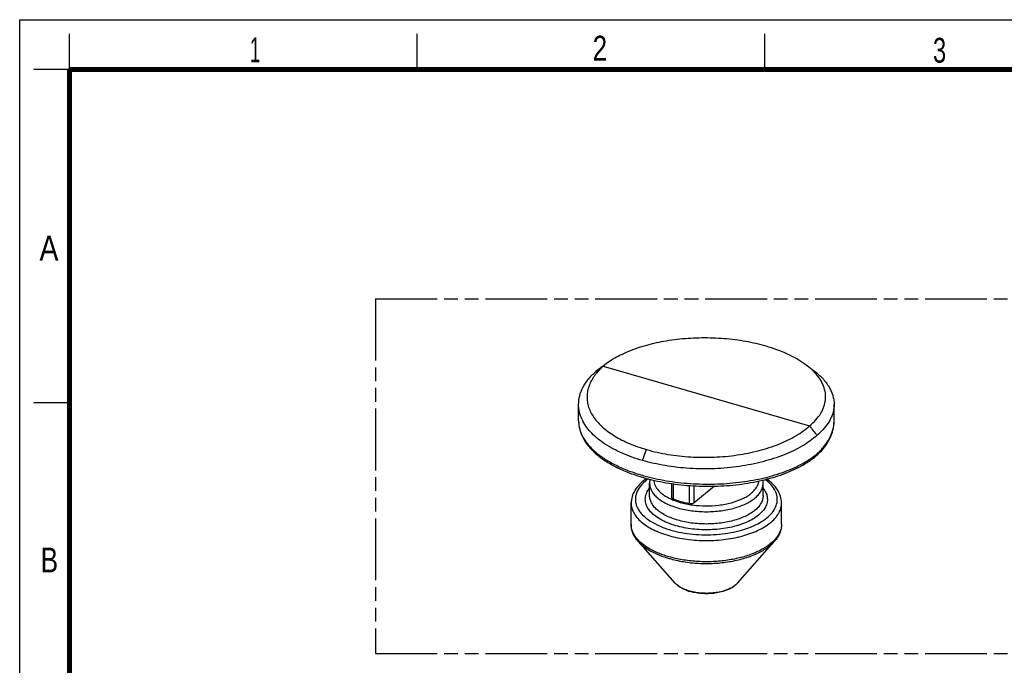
# Model space of a CAD drawing. Header units: millimetres. Extents: x 0 to 210, y 0 to 297.
# Tile 3 of 4: x 0 to 139, y 206 to 297. Entities that reach past the tile are written whole.
import ezdxf

# ---------------------------------------------------------------- set-up
doc = ezdxf.new("R2010")
doc.units = ezdxf.units.MM
doc.header["$LTSCALE"] = 19.36
doc.linetypes.add('PHANTOM', pattern=[0.8, 0.45, -0.05, 0.1, -0.05, 0.1, -0.05])
doc.layers.get('0').update_dxf_attribs({"linetype": 'CONTINUOUS'})
doc.layers.add('DEFAULT_3', color=7, linetype='PHANTOM')
doc.styles.add('TEXTSTYLE_2', font='txt', dxfattribs={"width": 0.75})

msp = doc.modelspace()

# ---------------------------------------------------------------- linework, layer by layer
at = {"color": 2, "linetype": 'Continuous'}
for p, q in [((0, 0), (0, 297)), ((0, 297), (210, 297)), ((7, 290), (7, 295)), ((56, 290), (56, 295)), ((105, 290), (105, 295)), ((7, 290), (2, 290)), ((7, 243), (2, 243))]:
    msp.add_line(p, q, dxfattribs=at)
at = {"color": 7, "linetype": 'Continuous'}
for p, q in [((82.8747, 248.6652), (82.2028, 248.1527)), ((81.1633, 247.4128), (81.8795, 247.9631)), ((82.1274, 248.1398), (81.8795, 247.9642)), ((82.2028, 248.1527), (111.3008, 239.7529)), ((78.7518, 240.4471), (78.7518, 242.7865)), ((114.7518, 240.4471), (114.7518, 242.7865)), ((114.7516, 240.4048), (114.7518, 240.4471)), ((112.2068, 235.5066), (112.2153, 235.514)), ((88.7518, 229.9232), (88.7518, 231.6553)), ((91.878, 229.6602), (91.878, 231.6404)), ((97.8839, 231.2727), (95.0531, 228.9171)), ((104.7518, 229.9232), (104.7518, 231.6553)), ((86.1518, 225.9032), (86.1518, 228.884)), ((107.3518, 225.9032), (107.3518, 228.884)), ((92.3806, 217.574), (87.1558, 223.4845)), ((101.123, 217.574), (106.3478, 223.4845))]:
    msp.add_line(p, q, dxfattribs=at)
at = {"color": 9, "linetype": 'Continuous'}
for p, q in [((87.7449, 234.8672), (88.3346, 236.4165)), ((92.0894, 231.6083), (92.0894, 229.4316)), ((94.3315, 231.3691), (94.3315, 228.7844)), ((95.0475, 228.9124), (95.0475, 231.3177))]:
    msp.add_line(p, q, dxfattribs=at)
at = {"color": 7, "linetype": 'Continuous', "const_width": 0.7}
for points in [[(7, 7), (7, 290)], [(7, 290), (203, 290)]]:
    msp.add_lwpolyline(points, dxfattribs=at)
at = {"color": 7, "linetype": 'Continuous'}
for centre, radius, start, end in [((87.0711, 242.4361), 7.4968, 140.120925, 143.42814), ((226.8191, 43.8025), 250.3455, 125.33341, 125.578627), ((84.6758, 243.1914), 5.997, 205.247635, 207.706079), ((137.8337, 259.2665), 32.936, 216.332376, 219.283168), ((105.6615, 243.7997), 10.4092, 308.429773, 309.912663), ((105.1166, 243.4482), 10.6464, 311.830693, 313.535695), ((95.1271, 257.5182), 26.0765, 253.357616, 253.874552), ((95.1003, 258.1782), 26.4358, 253.860465, 254.281021), ((92.6461, 226.0268), 7.635, 124.342506, 126.224863), ((102.2974, 231.6548), 2.4544, 0.011494, 11.100981), ((96.2492, 222.674), 6.5244, 250.029211, 253.915048)]:
    msp.add_arc(centre, radius, start, end, dxfattribs=at)
at = {"color": 9, "linetype": 'Continuous'}
for centre, radius, start, end in [((91.9451, 227.4529), 5.887, 129.515061, 130.633943), ((92.2162, 227.1209), 6.3156, 127.293762, 129.495442), ((92.555, 226.6728), 6.8774, 125.078614, 127.277516), ((101.1261, 226.9165), 6.5763, 52.199725, 53.650932), ((88.841, 225.9067), 2.6885, 180.076, 187.492855), ((96.2706, 223.0824), 6.8817, 253.899884, 254.631848)]:
    msp.add_arc(centre, radius, start, end, dxfattribs=at)
at = {"color": 7, "linetype": 'Continuous'}
for points, knots in [([(105.1687, 250.9807), (104.2348, 251.258), (102.2786, 251.7016), (99.2521, 252.0788), (96.1386, 252.1863), (93.0487, 252.0142), (90.0857, 251.5704), (87.3502, 250.865), (84.935, 249.9253), (83.5014, 249.1122), (82.8711, 248.6664)], [0, 0, 0, 0, 0.12690545, 0.26063351, 0.39681997, 0.5321831, 0.66322528, 0.78650107, 0.89942553, 1, 1, 1, 1]), ([(110.6491, 248.4582), (110.2812, 248.7245), (109.484, 249.2341), (107.6859, 250.1577), (106.2042, 250.6901), (105.1687, 250.9807)], [0, 0, 0, 0, 0.22491097, 0.4674576, 1, 1, 1, 1]), ([(111.6046, 247.6792), (111.5315, 247.7468), (111.2252, 248.021), (110.9015, 248.2755), (110.6491, 248.4582)], [0, 0, 0, 0, 0.24219864, 1, 1, 1, 1]), ([(78.7517, 242.7864), (78.7518, 243.1912), (78.8605, 244.0237), (79.3401, 245.2308), (80.1182, 246.386), (80.7897, 247.0787), (81.1633, 247.4128)], [0, 0, 0, 0, 0.22626074, 0.46344128, 0.71981126, 1, 1, 1, 1]), ([(82.2028, 248.1527), (82.1215, 248.0801), (81.8107, 247.7928), (81.5195, 247.484), (81.3181, 247.2428)], [0, 0, 0, 0, 0.25764241, 1, 1, 1, 1]), ([(111.3008, 239.7529), (111.6182, 240.0175), (112.1944, 240.5652), (112.8875, 241.478), (113.3552, 242.4344), (113.5811, 243.4206), (113.5602, 244.4169), (113.2912, 245.4021), (112.7862, 246.3583), (112.322, 246.9417), (112.0596, 247.2252)], [0, 0, 0, 0, 0.14409998, 0.27599484, 0.39762427, 0.51248883, 0.62541395, 0.74152503, 0.86530669, 1, 1, 1, 1]), ([(112.0596, 247.2252), (112.0239, 247.2638), (111.8767, 247.4196), (111.7233, 247.5694), (111.6046, 247.6792)], [0, 0, 0, 0, 0.24553179, 1, 1, 1, 1]), ([(111.6275, 247.7496), (112.1041, 247.4046), (112.9628, 246.6885), (113.974, 245.4552), (114.5093, 244.3425), (114.7176, 243.449), (114.7519, 243.0056), (114.7518, 242.7864)], [0, 0, 0, 0, 0.29033714, 0.54875068, 0.78158024, 0.89181077, 1, 1, 1, 1]), ([(81.0504, 246.903), (80.7173, 246.4535), (80.3019, 245.7286), (80.0058, 244.6905), (79.9209, 243.9216), (79.9695, 243.1529), (80.2171, 242.1183), (80.8867, 240.84), (82.1604, 239.4655), (83.8685, 238.2404), (85.9581, 237.1857), (87.5098, 236.6476), (88.3346, 236.4165)], [0, 0, 0, 0, 0.11006403, 0.16147383, 0.21159466, 0.26149883, 0.31228114, 0.41999185, 0.54088654, 0.67790902, 0.83146602, 1, 1, 1, 1]), ([(79.2516, 240.6335), (79.0908, 240.9748), (78.8389, 241.6787), (78.7517, 242.4224), (78.7517, 242.7864)], [0, 0, 0, 0, 0.50899543, 1, 1, 1, 1]), ([(114.7518, 242.7864), (114.7518, 242.4379), (114.6632, 241.7235), (114.4093, 241.0513), (114.2472, 240.7261)], [0, 0, 0, 0, 0.48954197, 1, 1, 1, 1]), ([(78.7517, 240.4465), (78.7518, 240.0612), (78.8618, 239.266), (79.3431, 238.1172), (80.1204, 237.0164), (81.1785, 235.981), (82.4971, 235.0223), (84.0559, 234.155), (85.827, 233.3931), (87.0921, 232.9746), (87.7518, 232.7843)], [0, 0, 0, 0, 0.09194255, 0.1888849, 0.2945462, 0.41137884, 0.54058918, 0.68244031, 0.83617509, 1, 1, 1, 1]), ([(78.7542, 240.4471), (78.7538, 240.2404), (78.7798, 239.8248), (78.9432, 238.9941), (79.3615, 237.9682), (80.1519, 236.8216), (81.2108, 235.7578), (82.5164, 234.7864), (84.048, 233.9141), (85.7798, 233.1483), (87.0155, 232.7263), (87.6589, 232.534)], [0, 0, 0, 0, 0.04885862, 0.09811835, 0.19965935, 0.30810071, 0.42536348, 0.55294491, 0.69168986, 0.84123542, 1, 1, 1, 1]), ([(87.7518, 234.8652), (87.254, 235.0152), (86.2877, 235.3327), (84.9037, 235.88), (83.6302, 236.49), (82.4835, 237.1654), (81.4737, 237.9001), (80.3618, 238.9088), (79.6906, 239.7857), (79.3664, 240.4032)], [0, 0, 0, 0, 0.15153619, 0.29629899, 0.43351296, 0.56269168, 0.68371822, 0.79670125, 1, 1, 1, 1]), ([(114.2472, 240.7261), (114.1435, 240.5181), (113.6378, 239.6489), (112.9314, 238.908), (112.3403, 238.4128)], [0, 0, 0, 0, 0.23154304, 1, 1, 1, 1]), ([(112.3403, 235.8156), (112.7107, 236.1476), (113.3771, 236.8353), (114.1519, 237.9808), (114.6337, 239.177), (114.748, 240.0028), (114.7516, 240.4047)], [0, 0, 0, 0, 0.28005381, 0.53647021, 0.77377077, 1, 1, 1, 1]), ([(112.4499, 235.7302), (112.8012, 236.0641), (113.4366, 236.7587), (114.1753, 237.917), (114.6348, 239.1401), (114.7453, 239.9862), (114.7496, 240.4017)], [0, 0, 0, 0, 0.27212222, 0.52606342, 0.76669266, 1, 1, 1, 1]), ([(88.3346, 236.4165), (89.316, 236.1246), (91.3766, 235.6715), (94.5641, 235.3263), (97.8356, 235.2968), (101.0635, 235.591), (104.1298, 236.1961), (106.9189, 237.094), (108.9863, 238.0851), (110.3984, 239.0041), (111.0172, 239.498), (111.3008, 239.7529)], [0, 0, 0, 0, 0.12794603, 0.26280266, 0.4000044, 0.53605219, 0.66713253, 0.78973395, 0.90129463, 0.95235238, 1, 1, 1, 1]), ([(112.3403, 238.4128), (112.036, 238.1408), (111.3728, 237.6137), (109.8602, 236.6327), (107.6454, 235.5766), (104.6584, 234.6228), (101.377, 233.976), (98.507, 233.713), (96.1653, 233.6763), (94.4077, 233.7387), (92.6717, 233.8921), (90.4425, 234.212), (88.8089, 234.5733), (87.7518, 234.8653)], [0, 0, 0, 0, 0.04764045, 0.09868692, 0.21021794, 0.33280985, 0.46386839, 0.59990843, 0.66862615, 0.73717961, 0.80512014, 0.87197255, 1, 1, 1, 1]), ([(87.8845, 232.4684), (88.9267, 232.1675), (91.1014, 231.6798), (94.4643, 231.2773), (97.9126, 231.1983), (101.3165, 231.4451), (104.5538, 232.0063), (107.5093, 232.8658), (109.7134, 233.8371), (111.2306, 234.7529), (111.9001, 235.25), (112.2084, 235.508)], [0, 0, 0, 0, 0.12864735, 0.26370811, 0.40109883, 0.53708321, 0.66786077, 0.79005449, 0.90131589, 0.95231937, 1, 1, 1, 1]), ([(87.9384, 232.7311), (88.9765, 232.4389), (91.1413, 231.9663), (94.4845, 231.5756), (97.909, 231.5002), (101.2877, 231.7387), (104.5017, 232.2817), (107.4389, 233.111), (109.6339, 234.0463), (111.1499, 234.9245), (111.8213, 235.3994), (112.1314, 235.6454)], [0, 0, 0, 0, 0.12892215, 0.26427355, 0.40180599, 0.53779223, 0.66858085, 0.79077528, 0.90188424, 0.95268202, 1, 1, 1, 1]), ([(112.2151, 235.5139), (112.2543, 235.549), (112.3185, 235.6421), (112.3395, 235.7524), (112.3399, 235.8089)], [0, 0, 0, 0, 0.48211287, 1, 1, 1, 1]), ([(88.1341, 232.1859), (87.8383, 231.9691), (87.2986, 231.5087), (86.6588, 230.7013), (86.2489, 229.8188), (86.1518, 229.1911), (86.1518, 228.884)], [0, 0, 0, 0, 0.27585364, 0.53041375, 0.76899796, 1, 1, 1, 1]), ([(88.8231, 232.2422), (88.788, 232.0987), (88.7578, 231.9022), (88.7518, 231.7048), (88.7518, 231.6553)], [0, 0, 0, 0, 0.7487848, 1, 1, 1, 1]), ([(107.3518, 228.884), (107.3518, 229.2019), (107.248, 229.8519), (106.8114, 230.7609), (106.1302, 231.5868), (105.5588, 232.054), (105.2453, 232.2738)], [0, 0, 0, 0, 0.23035775, 0.46828374, 0.72258674, 1, 1, 1, 1]), ([(92.0894, 229.4316), (92.0586, 229.4447), (92.0027, 229.4736), (91.9338, 229.5284), (91.8888, 229.5911), (91.8777, 229.6382), (91.8778, 229.6602)], [0, 0, 0, 0, 0.30629388, 0.57239562, 0.79894391, 1, 1, 1, 1]), ([(94.3315, 228.7844), (93.9342, 228.8553), (93.1731, 229.0288), (92.435, 229.2848), (92.0894, 229.4316)], [0, 0, 0, 0, 0.51805695, 1, 1, 1, 1]), ([(95.0531, 228.9171), (95.0133, 228.8839), (94.9123, 228.8271), (94.7353, 228.7782), (94.536, 228.7614), (94.3988, 228.7724), (94.3315, 228.7844)], [0, 0, 0, 0, 0.2065017, 0.45432639, 0.7273693, 1, 1, 1, 1]), ([(87.1558, 223.4845), (87.0001, 223.6606), (86.7184, 224.0267), (86.3969, 224.6266), (86.1971, 225.256), (86.1518, 225.689), (86.1518, 225.9032)], [0, 0, 0, 0, 0.26372632, 0.51579435, 0.7597321, 1, 1, 1, 1]), ([(107.3518, 225.9032), (107.3518, 225.689), (107.3065, 225.256), (107.1066, 224.6266), (106.7851, 224.0267), (106.5035, 223.6606), (106.3478, 223.4845)], [0, 0, 0, 0, 0.24026768, 0.48420532, 0.73627351, 1, 1, 1, 1]), ([(94.0209, 216.5419), (93.6976, 216.6598), (93.1025, 216.9334), (92.5838, 217.3442), (92.3806, 217.574)], [0, 0, 0, 0, 0.52861284, 1, 1, 1, 1]), ([(101.123, 217.574), (100.9661, 217.3965), (100.582, 217.0688), (99.8932, 216.6859), (99.0898, 216.3927), (98.2013, 216.1938), (97.2579, 216.0917), (96.2935, 216.0884), (95.3476, 216.187), (94.7349, 216.3203), (94.4416, 216.405)], [0, 0, 0, 0, 0.10053561, 0.21184933, 0.33287871, 0.46209809, 0.59724651, 0.73471779, 0.87045959, 1, 1, 1, 1])]:
    msp.add_open_spline(points, degree=3, knots=knots, dxfattribs=at)
at = {"color": 9, "linetype": 'Continuous'}
for points, knots in [([(88.1114, 231.9204), (87.8051, 231.6576), (87.2778, 231.1033), (86.8579, 230.2604), (86.7426, 229.5836), (86.757, 229.0839), (86.8698, 228.5882), (87.0795, 228.1024), (87.3837, 227.6316), (87.9292, 227.006), (88.8441, 226.2907), (90.1946, 225.5885), (91.2097, 225.23), (91.7518, 225.0735)], [0, 0, 0, 0, 0.12127907, 0.22724488, 0.27702943, 0.32631512, 0.3764949, 0.42886153, 0.48451922, 0.54425531, 0.67757667, 0.8304349, 1, 1, 1, 1]), ([(89.3529, 232.1151), (89.3571, 231.9882), (89.3924, 231.7303), (89.5724, 231.2123), (89.9114, 230.728), (90.3607, 230.2973), (90.9351, 229.8611), (91.4298, 229.5932), (91.7806, 229.4341)], [0, 0, 0, 0, 0.10030003, 0.20409305, 0.43113621, 0.55836822, 0.69557221, 1, 1, 1, 1]), ([(91.7518, 225.0735), (92.2462, 224.9307), (93.276, 224.6921), (94.8708, 224.4697), (96.5184, 224.3819), (98.171, 224.4312), (99.7842, 224.6151), (101.3148, 224.9297), (102.7221, 225.3638), (103.9675, 225.9098), (105.0194, 226.5504), (105.8498, 227.2737), (106.4355, 228.0655), (106.7524, 228.9117), (106.7704, 229.7833), (106.493, 230.6353), (105.9402, 231.4346), (105.4394, 231.8934), (105.1567, 232.1128)], [0, 0, 0, 0, 0.07567526, 0.15515463, 0.2365074, 0.31799134, 0.39799399, 0.47496125, 0.54743638, 0.6141706, 0.67441332, 0.72787372, 0.77513507, 0.81780364, 0.85861571, 0.90085633, 0.94738632, 1, 1, 1, 1]), ([(93.0518, 228.9706), (93.6205, 228.8064), (94.8164, 228.5632), (96.6566, 228.4362), (98.5035, 228.5399), (100.2403, 228.8678), (101.5521, 229.3257), (102.4469, 229.797), (103.004, 230.1769), (103.4612, 230.5906), (103.8112, 231.0325), (104.0471, 231.4965), (104.1251, 231.8223), (104.1417, 231.9819)], [0, 0, 0, 0, 0.1420587, 0.29164093, 0.44158986, 0.58470858, 0.71459931, 0.77316223, 0.82697844, 0.87600094, 0.92058278, 0.96149986, 1, 1, 1, 1]), ([(92.4518, 225.6797), (92.0506, 225.7955), (91.2921, 226.0556), (90.26, 226.553), (89.4044, 227.131), (88.7475, 227.7756), (88.375, 228.3755), (88.2092, 228.8652), (88.1488, 229.2286), (88.15, 229.5937), (88.2353, 230.0857), (88.3916, 230.4371), (88.5245, 230.6555)], [0, 0, 0, 0, 0.16989641, 0.32542966, 0.46482555, 0.58812291, 0.69733639, 0.74821783, 0.7976255, 0.84654081, 0.89598952, 1, 1, 1, 1]), ([(88.5245, 230.6555), (88.5406, 230.682), (88.608, 230.7889), (88.6818, 230.8918), (88.7405, 230.967)], [0, 0, 0, 0, 0.2450647, 1, 1, 1, 1]), ([(88.7528, 231.6553), (88.7526, 231.4798), (88.8001, 231.1186), (89.0132, 230.5964), (89.3589, 230.0972), (89.8291, 229.6273), (90.417, 229.1942), (91.3766, 228.6556), (92.1847, 228.3549), (92.7518, 228.1912)], [0, 0, 0, 0, 0.09346832, 0.19147394, 0.29777171, 0.41481331, 0.54403682, 0.68558443, 1, 1, 1, 1]), ([(105.0578, 230.5182), (105.1627, 230.3228), (105.3235, 229.914), (105.3795, 229.2593), (105.2364, 228.6097), (104.9045, 227.9865), (104.3981, 227.4017), (103.7302, 226.8643), (102.9153, 226.3829), (101.9702, 225.9664), (100.9142, 225.6232), (99.3617, 225.2672), (97.3046, 225.0526), (94.835, 225.1503), (93.2182, 225.4584), (92.4518, 225.6797)], [0, 0, 0, 0, 0.04180757, 0.08167419, 0.12210134, 0.16545124, 0.2134347, 0.26699312, 0.32638745, 0.3913706, 0.46133758, 0.53541249, 0.69136905, 0.84959861, 1, 1, 1, 1]), ([(92.7518, 228.1912), (93.06, 228.1022), (93.6982, 227.9467), (95.0293, 227.7225), (96.4079, 227.6323), (97.793, 227.678), (99.1355, 227.8105), (100.4212, 228.0698), (101.6076, 228.463), (102.3953, 228.8041), (103.0876, 229.1946), (103.6734, 229.6279), (104.144, 230.0965), (104.4903, 230.5958), (104.702, 231.1187), (104.7505, 231.4797), (104.7508, 231.6553)], [0, 0, 0, 0, 0.07011419, 0.14339098, 0.29485845, 0.37099207, 0.44610275, 0.58956108, 0.65640159, 0.71901796, 0.77686675, 0.82975428, 0.87778986, 0.92141469, 0.96163313, 1, 1, 1, 1]), ([(104.7588, 230.9726), (104.7877, 230.9359), (104.8968, 230.7909), (104.9941, 230.6369), (105.0578, 230.5182)], [0, 0, 0, 0, 0.25743585, 1, 1, 1, 1]), ([(92.7518, 226.4591), (92.1847, 226.6228), (91.3766, 226.9236), (90.417, 227.4621), (89.8291, 227.8953), (89.3589, 228.3652), (89.0132, 228.8644), (88.8001, 229.3866), (88.7526, 229.7478), (88.7528, 229.9232)], [0, 0, 0, 0, 0.31441557, 0.45596318, 0.58518669, 0.70222829, 0.80852606, 0.90653168, 1, 1, 1, 1]), ([(91.7806, 229.4341), (91.8794, 229.3893), (92.2942, 229.2115), (92.7225, 229.0656), (93.0518, 228.9706)], [0, 0, 0, 0, 0.24047502, 1, 1, 1, 1]), ([(104.7508, 229.9232), (104.7505, 229.7477), (104.702, 229.3867), (104.4903, 228.8637), (104.144, 228.3645), (103.6734, 227.8958), (103.0876, 227.4626), (102.3953, 227.0721), (101.6076, 226.7309), (100.4212, 226.3378), (99.1355, 226.0785), (97.793, 225.9459), (96.4079, 225.9003), (95.0293, 225.9905), (93.6982, 226.2146), (93.06, 226.3701), (92.7518, 226.4591)], [0, 0, 0, 0, 0.03836687, 0.07858531, 0.12221014, 0.17024572, 0.22313325, 0.28098204, 0.34359841, 0.41043892, 0.55389725, 0.62900793, 0.70514155, 0.85660902, 0.92988581, 1, 1, 1, 1]), ([(86.1525, 228.884), (86.1527, 228.6514), (86.217, 228.173), (86.498, 227.4805), (86.9565, 226.8192), (87.5794, 226.1975), (88.3568, 225.6231), (89.2764, 225.1064), (90.3192, 224.6534), (91.0639, 224.406), (91.4518, 224.294)], [0, 0, 0, 0, 0.09348457, 0.19147499, 0.29772737, 0.41469557, 0.54368266, 0.68504583, 0.83772291, 1, 1, 1, 1]), ([(91.4518, 224.294), (91.8607, 224.176), (92.707, 223.9696), (94.4707, 223.6721), (96.2967, 223.554), (98.1309, 223.614), (99.4858, 223.7476), (100.7946, 223.9689), (102.4022, 224.3624), (103.8766, 224.9079), (105.1467, 225.624), (105.9239, 226.197), (106.5466, 226.8191), (107.0046, 227.4807), (107.2878, 228.1727), (107.3513, 228.6514), (107.3511, 228.884)], [0, 0, 0, 0, 0.07021049, 0.14350849, 0.29486875, 0.37097028, 0.44607444, 0.51927273, 0.58970445, 0.71899019, 0.77685522, 0.82976636, 0.87776862, 0.92140013, 0.96164128, 1, 1, 1, 1]), ([(87.245, 223.5591), (87.0972, 223.7089), (86.8284, 224.0158), (86.5048, 224.5132), (86.2809, 225.0266), (86.1985, 225.3809), (86.1755, 225.5562)], [0, 0, 0, 0, 0.27411419, 0.52953284, 0.76982619, 1, 1, 1, 1]), ([(107.3511, 225.9032), (107.3512, 225.7583), (107.3274, 225.4652), (107.1808, 224.8752), (106.9647, 224.4589), (106.7887, 224.1997)], [0, 0, 0, 0, 0.2390772, 0.48283202, 1, 1, 1, 1]), ([(87.1559, 223.4845), (87.3922, 223.2172), (87.9572, 222.7046), (88.9713, 222.0548), (90.1719, 221.493), (91.0461, 221.195), (91.506, 221.0622)], [0, 0, 0, 0, 0.21247261, 0.45107033, 0.71491893, 1, 1, 1, 1]), ([(91.4518, 221.3132), (91.017, 221.4388), (90.1873, 221.7188), (89.0389, 222.2409), (88.0518, 222.8415), (87.4879, 223.3127), (87.245, 223.5591)], [0, 0, 0, 0, 0.28196368, 0.54465184, 0.78445447, 1, 1, 1, 1]), ([(91.506, 221.0622), (92.1635, 220.8724), (93.5411, 220.5729), (95.6713, 220.3487), (97.8492, 220.3504), (99.9789, 220.5741), (101.9704, 221.0117), (103.4872, 221.5516), (104.5534, 222.084), (105.4425, 222.6311), (106.0274, 223.1222), (106.3474, 223.4845)], [0, 0, 0, 0, 0.13117227, 0.26949903, 0.40990597, 0.5478967, 0.6792101, 0.79993699, 0.85542135, 0.90733486, 1, 1, 1, 1]), ([(106.7887, 224.1997), (106.7319, 224.1161), (106.4791, 223.7725), (106.1776, 223.4662), (105.9317, 223.2532)], [0, 0, 0, 0, 0.23686901, 1, 1, 1, 1]), ([(105.9317, 223.2532), (105.5597, 222.9311), (104.6836, 222.3377), (103.1644, 221.6407), (101.4056, 221.105), (99.4741, 220.746), (97.4398, 220.581), (95.3783, 220.6136), (93.3699, 220.8463), (92.0722, 221.1342), (91.4518, 221.3132)], [0, 0, 0, 0, 0.09782485, 0.20878639, 0.33127815, 0.46239082, 0.59866099, 0.73637441, 0.87162563, 1, 1, 1, 1]), ([(94.3622, 216.4706), (94.153, 216.531), (93.7548, 216.667), (93.0637, 216.9906), (92.6084, 217.3161), (92.3806, 217.574)], [0, 0, 0, 0, 0.28510676, 0.5493475, 1, 1, 1, 1]), ([(100.7816, 217.2558), (100.6097, 217.1208), (100.2138, 216.8723), (99.5379, 216.5822), (98.7669, 216.358), (97.9265, 216.2095), (97.045, 216.141), (96.1525, 216.1553), (95.2815, 216.2527), (94.7174, 216.3724), (94.4468, 216.4468)], [0, 0, 0, 0, 0.09975278, 0.21194241, 0.33466957, 0.46528605, 0.60068759, 0.7374706, 0.87196077, 1, 1, 1, 1]), ([(101.1228, 217.5741), (101.0981, 217.5461), (100.9919, 217.4323), (100.8747, 217.3289), (100.7816, 217.2558)], [0, 0, 0, 0, 0.23967157, 1, 1, 1, 1])]:
    msp.add_open_spline(points, degree=3, knots=knots, dxfattribs=at)
at = {"layer": 'DEFAULT_3', "color": 91, "linetype": 'PHANTOM', "true_color": 0x80ff80}
for p, q in [((50.1286, 257.68), (50.1286, 207.68)), ((50.1286, 257.68), (150.1286, 257.68)), ((50.1286, 207.68), (150.1286, 207.68))]:
    msp.add_line(p, q, dxfattribs=at)

# ---------------------------------------------------------------- texts
at = {"color": 5, "linetype": 'Continuous', "style": 'TEXTSTYLE_2'}
for s, width, p in [('1', 0.571429, (32.414, 291.0005)), ('2', 0.785714, (80.7314, 291.2396)), ('3', 0.714286, (128.6839, 290.9429)), ('A', 0.857143, (2.7873, 263.0481)), ('B', 0.785714, (2.9587, 219.0995))]:
    msp.add_text(s, height=3.5, dxfattribs=dict(at, width=width)).set_placement(p)

doc.saveas('drawing.dxf')
